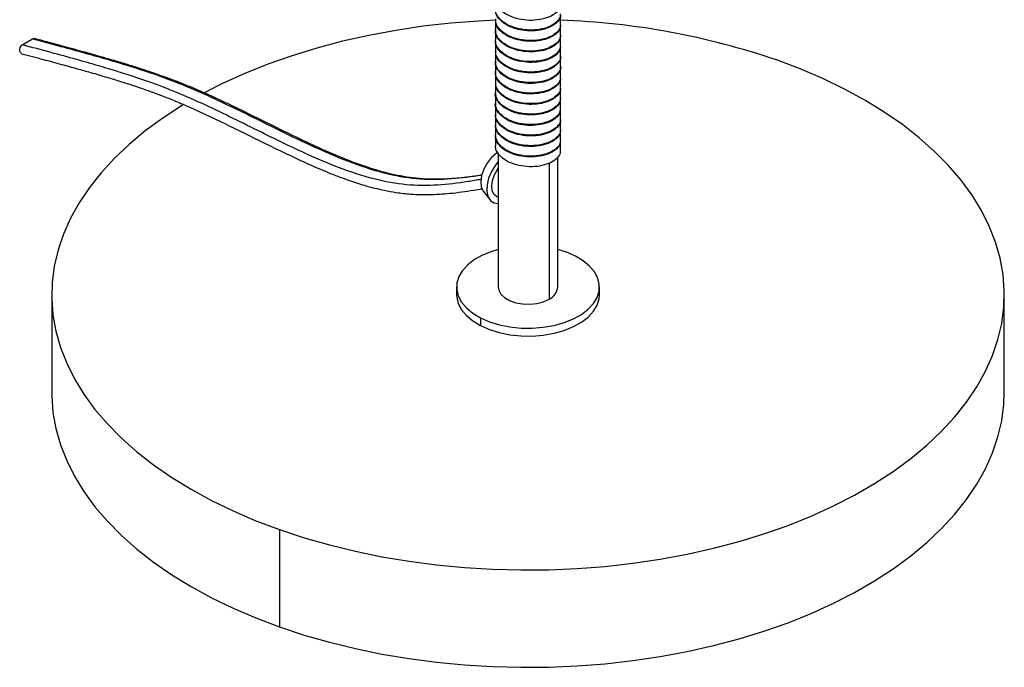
# Paper-space layout '_Isométrica' of a CAD drawing. Header units: millimetres. Extents: x -180 to 180, y -80 to 392.
# Tile 1 of 3: x -107 to 100, y -80 to 56. Entities that reach past the tile are written whole.
import ezdxf

# ---------------------------------------------------------------- set-up
doc = ezdxf.new("R2010")
doc.units = ezdxf.units.MM

psp = doc.layouts.new('_Isométrica')

# ---------------------------------------------------------------- linework, layer by layer
at = {"color": 7, "linetype": 'Continuous', "lineweight": 25}
for p, q in [((-6.85, 56.05), (-6.85, 54.01)), ((6.85, 55.11), (6.85, 57.15)), ((-6.85, 53.85), (-6.85, 51.81)), ((6.85, 52.9), (6.85, 54.95)), ((-106.17, 50.8), (-104.05, 52.02)), ((6.85, 50.69), (6.85, 52.74)), ((-6.85, 51.65), (-6.85, 49.6)), ((6.85, 48.49), (6.85, 50.54)), ((-6.85, 49.43), (-6.85, 47.39)), ((6.85, 46.29), (6.85, 48.33)), ((-6.85, 47.23), (-6.85, 45.19)), ((6.85, 44.08), (6.85, 46.12)), ((-6.85, 45.03), (-6.85, 42.99)), ((6.85, 41.88), (6.85, 43.92)), ((-6.85, 42.82), (-6.85, 40.78)), ((6.85, 39.68), (6.85, 41.72)), ((-6.85, 40.62), (-6.85, 38.58)), ((6.85, 37.47), (6.85, 39.51)), ((-6.85, 38.42), (-6.85, 36.38)), ((6.85, 35.26), (6.85, 37.3)), ((-6.85, 36.21), (-6.85, 34.17)), ((-6.85, 34), (-6.85, 31.96)), ((6.85, 33.06), (6.85, 35.11)), ((-6.85, 31.8), (-6.85, 29.76)), ((6.85, 30.86), (6.85, 32.9)), ((6.85, 28.65), (6.85, 30.69)), ((-6.25, 27.99), (-6.25, 21.11)), ((6.25, 0), (6.25, 27.27)), ((-6.25, 21.06), (-6.25, 20.35)), ((-9.39, 20.09), (-8.04, 18.32)), ((-6.67, 19.07), (-6.25, 18.83)), ((-6.25, 20.35), (-6.25, 19.77)), ((-6.25, 19.72), (-6.25, 0)), ((15, -1.63), (15, 0)), ((-100, -1.63), (-100, -22.05)), ((-15, 0), (-15, -1.63)), ((100, -22.05), (100, -1.63)), ((-9.96, -6.48), (-9.96, -8.11)), ((-52.16, -50.89), (-52.16, -71.3))]:
    psp.add_line(p, q, dxfattribs=at)
at = {"color": 8, "linetype": 'Continuous', "lineweight": 25}
psp.add_line((4.42, 25.97), (4.42, -2.55), dxfattribs=at)
at = {"color": 7, "linetype": 'Continuous', "lineweight": 25, "flags": 128}
for points in [[(-6.76, 55.96), (-10.32, 55.79), (-16.19, 55.33), (-22.01, 54.68), (-27.75, 53.83), (-33.39, 52.78), (-38.92, 51.54), (-44.31, 50.12), (-49.54, 48.51), (-54.6, 46.73), (-59.47, 44.78), (-64.12, 42.66), (-67.98, 40.71)], [(-104.05, 52.02), (-103.77, 52.11), (-103.61, 52.09)], [(-106.25, 48.94), (-106.36, 48.98), (-106.57, 49.18), (-106.7, 49.49), (-106.71, 49.87), (-106.62, 50.25), (-106.43, 50.57), (-106.17, 50.8)], [(-52.16, -50.89), (-47.01, -52.59), (-41.7, -54.1), (-36.24, -55.44), (-30.66, -56.58), (-24.96, -57.53), (-19.18, -58.29), (-13.33, -58.85), (-7.44, -59.2), (-1.52, -59.36), (4.41, -59.31), (10.32, -59.05), (16.19, -58.6), (22.01, -57.95), (27.75, -57.09), (33.39, -56.05), (38.92, -54.81), (44.31, -53.39), (49.54, -51.78), (54.6, -50), (59.47, -48.05), (64.12, -45.93), (68.56, -43.66), (72.75, -41.24), (76.69, -38.68), (80.35, -36), (83.74, -33.19), (86.83, -30.27), (89.62, -27.25), (92.09, -24.14), (94.24, -20.95), (96.05, -17.69), (97.53, -14.38), (98.67, -11.02), (99.46, -7.63), (99.9, -4.22), (99.99, -0.8), (99.73, 2.62), (99.12, 6.02), (98.16, 9.4), (96.85, 12.74), (95.21, 16.02), (93.23, 19.25), (90.92, 22.4), (88.3, 25.47), (85.36, 28.44), (82.12, 31.31), (78.6, 34.06), (74.8, 36.68), (70.74, 39.17), (66.43, 41.52), (61.88, 43.72), (57.12, 45.75), (52.16, 47.62)], [(-72.27, 38.27), (-72.75, 37.98), (-76.69, 35.42), (-80.35, 32.73), (-83.74, 29.92), (-86.83, 27), (-89.62, 23.98), (-92.09, 20.87), (-94.24, 17.68), (-96.05, 14.43), (-97.53, 11.11), (-98.67, 7.76), (-99.46, 4.37), (-99.9, 0.95), (-99.99, -2.47), (-99.73, -5.89), (-99.12, -9.29), (-98.16, -12.66), (-96.85, -16), (-95.21, -19.29), (-93.23, -22.51), (-90.92, -25.67), (-88.3, -28.73), (-85.36, -31.71), (-82.12, -34.57), (-78.6, -37.32), (-74.8, -39.95), (-70.74, -42.44), (-66.43, -44.79), (-61.88, -46.98), (-57.12, -49.02), (-52.16, -50.89)], [(-6.25, 28.25), (-6.7, 27.97), (-7.7, 27.09), (-8.58, 25.97), (-9.28, 24.7), (-9.74, 23.37), (-9.91, 22.09), (-9.8, 20.98), (-9.4, 20.11), (-9.39, 20.09)], [(-6.25, 26.33), (-6.85, 25.57), (-7.67, 24.23), (-8.27, 22.81), (-8.6, 21.4), (-8.65, 20.1), (-8.41, 18.99), (-7.89, 18.15), (-7.14, 17.64), (-6.25, 17.49)], [(-6.67, 19.07), (-7.15, 19.5), (-7.5, 20.26), (-7.6, 21.24), (-7.44, 22.36), (-7.04, 23.53), (-6.43, 24.66), (-6.25, 24.91)], [(-6.25, 7.87), (-7.59, 7.47), (-9.52, 6.69), (-11.22, 5.75), (-12.64, 4.67), (-13.75, 3.47), (-14.52, 2.18), (-14.93, 0.85), (-14.97, -0.51), (-14.65, -1.86), (-13.97, -3.16), (-12.94, -4.38), (-11.59, -5.5), (-9.96, -6.48)], [(-9.96, -6.48), (-8.08, -7.29), (-6.01, -7.93), (-3.78, -8.38), (-1.46, -8.62), (0.89, -8.64), (3.22, -8.46), (5.47, -8.06), (7.59, -7.47), (9.52, -6.69), (11.22, -5.75), (12.64, -4.67), (13.75, -3.47), (14.52, -2.18), (14.93, -0.85), (14.97, 0.51), (14.65, 1.86), (13.97, 3.16), (12.94, 4.38), (11.59, 5.5), (9.96, 6.48)], [(9.96, 6.48), (8.08, 7.29), (6.25, 7.87)], [(-15, -1.63), (-14.97, -2.15), (-14.65, -3.49), (-13.97, -4.79), (-12.94, -6.01), (-11.59, -7.13), (-9.96, -8.11)], [(-9.96, -8.11), (-8.08, -8.93), (-6.01, -9.57), (-3.78, -10.01), (-1.46, -10.25), (0.89, -10.28), (3.22, -10.09), (5.47, -9.7), (7.59, -9.1), (9.52, -8.32), (11.22, -7.38), (12.64, -6.3), (13.75, -5.1), (14.52, -3.82), (14.93, -2.48), (15, -1.63)], [(-6.25, 0), (-6.15, -0.65), (-5.7, -1.48), (-4.92, -2.23), (-3.85, -2.84), (-2.57, -3.29), (-1.13, -3.55), (0.38, -3.6), (1.86, -3.44), (3.23, -3.09), (4.42, -2.55)], [(-100, -22.05), (-99.99, -22.88), (-99.73, -26.3), (-99.12, -29.7), (-98.16, -33.08), (-96.85, -36.42), (-95.21, -39.7), (-93.23, -42.93), (-90.92, -46.08), (-88.3, -49.15), (-85.36, -52.12), (-82.12, -54.98), (-78.6, -57.74), (-74.8, -60.36), (-70.74, -62.85), (-66.43, -65.2), (-61.88, -67.4), (-57.12, -69.43), (-52.16, -71.3)], [(-52.16, -71.3), (-47.01, -73), (-41.7, -74.52), (-36.24, -75.85), (-30.66, -77), (-24.96, -77.95), (-19.18, -78.7), (-13.33, -79.26), (-7.44, -79.62), (-1.52, -79.77), (4.41, -79.72), (10.32, -79.47), (16.19, -79.01), (22.01, -78.36), (27.75, -77.51), (33.39, -76.46), (38.92, -75.22), (44.31, -73.8), (49.54, -72.19), (54.6, -70.41), (59.47, -68.46), (64.12, -66.34), (68.56, -64.07), (72.75, -61.66), (76.69, -59.1), (80.35, -56.41), (83.74, -53.6), (86.83, -50.68), (89.62, -47.66), (92.09, -44.55), (94.24, -41.36), (96.05, -38.11), (97.53, -34.79), (98.67, -31.44), (99.46, -28.05), (99.9, -24.63), (100, -22.05)]]:
    psp.add_lwpolyline(points, dxfattribs=at)
at = {"color": 7, "linetype": 'Continuous', "lineweight": 25}
for centre, radius, start, end in [((1.43, -100.74), 156.79, 71.1247, 88.0191), ((3.23, 0.24), 3.03, 293.1381, 355.5417)]:
    psp.add_arc(centre, radius, start, end, dxfattribs=at)
for points, knots in [([(6.76, 59.35), (6.78, 59.14), (6.81, 58.56), (6.12, 57.62), (4.81, 56.72), (2.97, 56.12), (0.86, 55.86), (-1.36, 56.02), (-3.43, 56.59), (-5.17, 57.49), (-6.34, 58.67), (-6.89, 59.72), (-6.8, 60.32), (-6.78, 60.46)], [0, 0, 0, 0, 0.055154, 0.154259, 0.257506, 0.360338, 0.459186, 0.561578, 0.665075, 0.764605, 0.86574, 0.969474, 1, 1, 1, 1]), ([(6.76, 57.3), (6.78, 57.1), (6.81, 56.52), (6.12, 55.58), (4.81, 54.68), (2.97, 54.08), (0.86, 53.82), (-1.36, 53.98), (-3.43, 54.55), (-5.17, 55.45), (-6.34, 56.63), (-6.89, 57.68), (-6.8, 58.28), (-6.78, 58.42)], [0, 0, 0, 0, 0.0549279, 0.1540315, 0.2572778, 0.3601089, 0.4589566, 0.5613479, 0.6648441, 0.7643731, 0.8655082, 0.9692411, 1, 1, 1, 1]), ([(6.78, 57.15), (6.8, 57.05), (6.9, 56.59), (6.4, 55.74), (5.29, 54.77), (3.58, 54.06), (1.53, 53.7), (-0.68, 53.72), (-2.83, 54.17), (-4.68, 54.98), (-6.04, 56.08), (-6.8, 57.23), (-6.77, 57.98), (-6.77, 58.26)], [0, 0, 0, 0, 0.024811, 0.123643, 0.225896, 0.32939, 0.428988, 0.52995, 0.633642, 0.734737, 0.834227, 0.937682, 1, 1, 1, 1]), ([(6.83, 54.95), (6.78, 54.59), (6.68, 53.86), (5.69, 52.84), (4.15, 52.04), (2.18, 51.57), (0, 51.47), (-2.19, 51.79), (-4.15, 52.5), (-5.68, 53.51), (-6.68, 54.73), (-6.77, 55.62), (-6.82, 56.05)], [0, 0, 0, 0, 0.093286, 0.194141, 0.29786, 0.399115, 0.498533, 0.601976, 0.704451, 0.803273, 0.906013, 1, 1, 1, 1]), ([(6.79, 55.1), (6.8, 55.01), (6.9, 54.55), (6.4, 53.7), (5.29, 52.73), (3.58, 52.02), (1.53, 51.66), (-0.68, 51.68), (-2.83, 52.13), (-4.68, 52.94), (-6.04, 54.04), (-6.8, 55.19), (-6.77, 55.94), (-6.77, 56.22)], [0, 0, 0, 0, 0.024566, 0.123399, 0.225654, 0.32915, 0.428749, 0.529713, 0.633406, 0.734503, 0.833994, 0.937451, 1, 1, 1, 1]), ([(6.77, 52.74), (6.77, 52.5), (6.79, 51.89), (6.04, 50.93), (4.68, 50.05), (2.82, 49.47), (0.69, 49.25), (-1.53, 49.44), (-3.58, 50.04), (-5.28, 50.96), (-6.4, 52.16), (-6.91, 53.18), (-6.81, 53.74), (-6.79, 53.84)], [0, 0, 0, 0, 0.062821, 0.162163, 0.265576, 0.36816, 0.466991, 0.569663, 0.673026, 0.772283, 0.873806, 0.977524, 1, 1, 1, 1]), ([(6.83, 52.9), (6.78, 52.55), (6.68, 51.81), (5.69, 50.8), (4.15, 50), (2.18, 49.53), (0, 49.42), (-2.19, 49.75), (-4.15, 50.45), (-5.68, 51.47), (-6.68, 52.69), (-6.78, 53.59), (-6.82, 54.01)], [0, 0, 0, 0, 0.0930381, 0.1938919, 0.2976089, 0.3988621, 0.4982789, 0.6017199, 0.7041937, 0.8030141, 0.9057519, 1, 1, 1, 1]), ([(-9.64, 23.5), (-11.05, 23.28), (-13.78, 22.87), (-17.69, 22.59), (-21.12, 22.6), (-24.07, 22.84), (-26.72, 23.24), (-29.82, 23.93), (-33.71, 25.06), (-38.59, 26.86), (-43.86, 29.13), (-49.28, 31.7), (-54.71, 34.38), (-60.08, 37.04), (-65.13, 39.46), (-69.02, 41.2), (-71.84, 42.37), (-74.03, 43.23), (-76.61, 44.19), (-79.21, 45.09), (-81.77, 45.93), (-84.23, 46.69), (-87.06, 47.54), (-90.34, 48.48), (-94.16, 49.55), (-98.64, 50.77), (-101.86, 51.63), (-103.61, 52.09)], [0, 0, 0, 0, 0.05168, 0.09941, 0.138445, 0.170118, 0.198986, 0.22567, 0.270678, 0.322733, 0.378495, 0.43435, 0.490177, 0.545842, 0.599541, 0.64569, 0.665805, 0.687035, 0.713401, 0.746118, 0.768406, 0.793946, 0.823411, 0.857632, 0.897621, 0.944595, 1, 1, 1, 1]), ([(6.77, 50.69), (6.77, 50.46), (6.79, 49.84), (6.04, 48.89), (4.68, 48.01), (2.82, 47.43), (0.69, 47.21), (-1.53, 47.4), (-3.58, 48), (-5.28, 48.92), (-6.4, 50.11), (-6.91, 51.14), (-6.81, 51.7), (-6.79, 51.81)], [0, 0, 0, 0, 0.062592, 0.161933, 0.265345, 0.367928, 0.466758, 0.569429, 0.672791, 0.772047, 0.873568, 0.977285, 1, 1, 1, 1]), ([(6.77, 50.53), (6.79, 50.41), (6.88, 49.92), (6.34, 49.05), (5.17, 48.09), (3.43, 47.41), (1.36, 47.07), (-0.85, 47.13), (-2.98, 47.61), (-4.81, 48.44), (-6.12, 49.56), (-6.82, 50.69), (-6.78, 51.4), (-6.76, 51.64)], [0, 0, 0, 0, 0.032455, 0.131235, 0.233765, 0.337125, 0.436416, 0.537762, 0.641437, 0.742117, 0.841948, 0.945504, 1, 1, 1, 1]), ([(-106.25, 48.94), (-104.76, 48.54), (-101.99, 47.8), (-98.13, 46.75), (-94.81, 45.84), (-91.62, 44.94), (-88.6, 44.06), (-85.76, 43.19), (-83.47, 42.46), (-81.63, 41.85), (-80.13, 41.33), (-78.49, 40.74), (-76.46, 39.99), (-73.85, 38.94), (-69.19, 36.95), (-62.68, 33.84), (-55.68, 30.34), (-49.98, 27.58), (-45.6, 25.55), (-41.47, 23.81), (-37.75, 22.41), (-34.75, 21.43), (-32.26, 20.74), (-30.04, 20.23), (-27.46, 19.76), (-24.33, 19.42), (-20.55, 19.34), (-16.16, 19.62), (-12.45, 20.12), (-10.22, 20.52), (-9.61, 20.63)], [0, 0, 0, 0, 0.046179, 0.085655, 0.119481, 0.148542, 0.18398, 0.212585, 0.235692, 0.254256, 0.268932, 0.281564, 0.304199, 0.330459, 0.360724, 0.444655, 0.526063, 0.570015, 0.61526, 0.657344, 0.693943, 0.72739, 0.74868, 0.770319, 0.795895, 0.829334, 0.870757, 0.920373, 0.978325, 1, 1, 1, 1]), ([(6.85, 48.33), (6.85, 48.33), (6.96, 47.95), (6.56, 47.17), (5.62, 46.16), (4.01, 45.38), (2.02, 44.93), (-0.17, 44.86), (-2.35, 45.22), (-4.29, 45.95), (-5.78, 46.98), (-6.71, 48.19), (-6.77, 49.05), (-6.8, 49.44)], [0, 0, 0, 0, 0.001456, 0.100868, 0.202116, 0.305827, 0.406676, 0.506412, 0.609965, 0.71214, 0.811025, 0.913991, 1, 1, 1, 1]), ([(6.77, 48.49), (6.79, 48.37), (6.88, 47.88), (6.34, 47), (5.17, 46.05), (3.43, 45.37), (1.36, 45.03), (-0.85, 45.09), (-2.98, 45.57), (-4.81, 46.4), (-6.12, 47.52), (-6.82, 48.65), (-6.78, 49.36), (-6.76, 49.61)], [0, 0, 0, 0, 0.0322185, 0.1309989, 0.2335307, 0.3368915, 0.4361832, 0.5375302, 0.6412063, 0.741888, 0.8417196, 0.9452772, 1, 1, 1, 1]), ([(6.78, 46.12), (6.77, 45.86), (6.76, 45.21), (5.96, 44.24), (4.56, 43.38), (2.66, 42.83), (0.52, 42.63), (-1.69, 42.86), (-3.73, 43.48), (-5.39, 44.43), (-6.46, 45.64), (-6.93, 46.64), (-6.82, 47.16), (-6.81, 47.23)], [0, 0, 0, 0, 0.070482, 0.170127, 0.273671, 0.375972, 0.474851, 0.577768, 0.680962, 0.780012, 0.881888, 0.985554, 1, 1, 1, 1]), ([(6.85, 46.29), (6.85, 46.28), (6.96, 45.91), (6.56, 45.13), (5.62, 44.11), (4.01, 43.34), (2.02, 42.89), (-0.17, 42.82), (-2.35, 43.17), (-4.29, 43.91), (-5.78, 44.94), (-6.71, 46.15), (-6.77, 47.01), (-6.8, 47.4)], [0, 0, 0, 0, 0.00119, 0.100603, 0.201852, 0.305565, 0.406414, 0.506151, 0.609706, 0.711882, 0.810769, 0.913736, 1, 1, 1, 1]), ([(6.78, 44.08), (6.77, 43.81), (6.76, 43.17), (5.96, 42.2), (4.56, 41.34), (2.66, 40.79), (0.52, 40.59), (-1.69, 40.82), (-3.73, 41.44), (-5.39, 42.39), (-6.46, 43.6), (-6.93, 44.6), (-6.82, 45.13), (-6.81, 45.19)], [0, 0, 0, 0, 0.070248, 0.169892, 0.273435, 0.375735, 0.474613, 0.577529, 0.680722, 0.77977, 0.881646, 0.985311, 1, 1, 1, 1]), ([(6.77, 43.92), (6.79, 43.77), (6.86, 43.25), (6.27, 42.35), (5.06, 41.41), (3.28, 40.76), (1.19, 40.45), (-1.02, 40.54), (-3.13, 41.05), (-4.93, 41.9), (-6.2, 43.04), (-6.85, 44.14), (-6.78, 44.82), (-6.76, 45.03)], [0, 0, 0, 0, 0.040034, 0.138845, 0.241638, 0.344846, 0.443912, 0.545629, 0.649269, 0.749523, 0.849777, 0.953417, 1, 1, 1, 1]), ([(6.77, 41.87), (6.79, 41.72), (6.86, 41.2), (6.27, 40.31), (5.06, 39.37), (3.28, 38.72), (1.19, 38.4), (-1.02, 38.5), (-3.13, 39.01), (-4.93, 39.86), (-6.2, 41), (-6.85, 42.1), (-6.78, 42.78), (-6.76, 42.99)], [0, 0, 0, 0, 0.039804, 0.138615, 0.241408, 0.344617, 0.443684, 0.545401, 0.649042, 0.749296, 0.84955, 0.953191, 1, 1, 1, 1]), ([(6.82, 41.72), (6.83, 41.68), (6.94, 41.28), (6.51, 40.48), (5.51, 39.47), (3.86, 38.72), (1.86, 38.3), (-0.34, 38.26), (-2.51, 38.65), (-4.42, 39.4), (-5.87, 40.46), (-6.74, 41.65), (-6.77, 42.47), (-6.78, 42.82)], [0, 0, 0, 0, 0.009304, 0.108454, 0.210066, 0.313738, 0.414153, 0.514275, 0.617907, 0.719751, 0.818769, 0.92193, 1, 1, 1, 1]), ([(6.79, 39.51), (6.77, 39.22), (6.74, 38.54), (5.87, 37.55), (4.42, 36.71), (2.5, 36.19), (0.35, 36.02), (-1.86, 36.28), (-3.87, 36.93), (-5.5, 37.9), (-6.51, 39.13), (-6.95, 40.1), (-6.84, 40.59), (-6.83, 40.62)], [0, 0, 0, 0, 0.078114, 0.1781264, 0.2817646, 0.38375, 0.4827429, 0.5858705, 0.6888596, 0.7877673, 0.8899651, 0.9935423, 1, 1, 1, 1]), ([(6.82, 39.67), (6.83, 39.64), (6.94, 39.24), (6.51, 38.43), (5.51, 37.43), (3.86, 36.68), (1.86, 36.26), (-0.34, 36.22), (-2.51, 36.6), (-4.42, 37.36), (-5.87, 38.42), (-6.74, 39.61), (-6.77, 40.43), (-6.79, 40.78)], [0, 0, 0, 0, 0.009042, 0.1081933, 0.2098074, 0.3134813, 0.4138981, 0.514021, 0.6176554, 0.7195013, 0.8185209, 0.9216837, 1, 1, 1, 1]), ([(6.79, 37.47), (6.77, 37.17), (6.74, 36.5), (5.87, 35.51), (4.42, 34.67), (2.5, 34.14), (0.35, 33.98), (-1.86, 34.24), (-3.87, 34.89), (-5.5, 35.86), (-6.51, 37.09), (-6.95, 38.06), (-6.84, 38.55), (-6.83, 38.58)], [0, 0, 0, 0, 0.077875, 0.177886, 0.281524, 0.383508, 0.482501, 0.585627, 0.688616, 0.787523, 0.88972, 0.993296, 1, 1, 1, 1]), ([(6.76, 37.3), (6.78, 37.12), (6.84, 36.57), (6.2, 35.66), (4.94, 34.74), (3.13, 34.11), (1.03, 33.82), (-1.19, 33.95), (-3.29, 34.49), (-5.05, 35.37), (-6.27, 36.53), (-6.87, 37.6), (-6.79, 38.24), (-6.77, 38.42)], [0, 0, 0, 0, 0.04756, 0.146486, 0.249525, 0.352564, 0.45149, 0.553563, 0.657151, 0.757012, 0.857724, 0.96143, 1, 1, 1, 1]), ([(6.76, 35.26), (6.78, 35.08), (6.84, 34.53), (6.2, 33.61), (4.94, 32.69), (3.13, 32.07), (1.03, 31.78), (-1.19, 31.91), (-3.29, 32.45), (-5.05, 33.33), (-6.27, 34.48), (-6.87, 35.56), (-6.79, 36.2), (-6.77, 36.38)], [0, 0, 0, 0, 0.047333, 0.146259, 0.249298, 0.352337, 0.451263, 0.553335, 0.656923, 0.756784, 0.857496, 0.961202, 1, 1, 1, 1]), ([(6.8, 35.1), (6.82, 35.04), (6.92, 34.61), (6.46, 33.78), (5.4, 32.79), (3.72, 32.06), (1.69, 31.67), (-0.51, 31.66), (-2.67, 32.08), (-4.56, 32.86), (-5.96, 33.94), (-6.77, 35.11), (-6.77, 35.89), (-6.77, 36.21)], [0, 0, 0, 0, 0.0170927, 0.1160485, 0.2179956, 0.321595, 0.4215699, 0.5221221, 0.6258004, 0.727284, 0.8265031, 0.929827, 1, 1, 1, 1]), ([(6.84, 33.06), (6.81, 32.68), (6.74, 31.92), (5.79, 30.86), (4.29, 30.05), (2.34, 29.54), (0.17, 29.41), (-2.02, 29.7), (-4.02, 30.38), (-5.58, 31.37), (-6.65, 32.62), (-6.78, 33.54), (-6.85, 34)], [0, 0, 0, 0, 0.098718, 0.197725, 0.299944, 0.400132, 0.497892, 0.599723, 0.701008, 0.798432, 0.899457, 1, 1, 1, 1]), ([(6.8, 33.06), (6.82, 32.99), (6.92, 32.56), (6.46, 31.74), (5.4, 30.75), (3.72, 30.02), (1.69, 29.62), (-0.51, 29.62), (-2.67, 30.04), (-4.56, 30.82), (-5.96, 31.9), (-6.77, 33.07), (-6.77, 33.85), (-6.77, 34.17)], [0, 0, 0, 0, 0.0168386, 0.1157962, 0.217745, 0.3213461, 0.4213228, 0.5218768, 0.6255569, 0.7270423, 0.8262631, 0.9295887, 1, 1, 1, 1]), ([(6.81, 30.86), (6.78, 30.53), (6.71, 29.83), (5.78, 28.82), (4.29, 28), (2.34, 27.5), (0.17, 27.37), (-2.02, 27.66), (-4.02, 28.34), (-5.58, 29.33), (-6.65, 30.58), (-6.78, 31.5), (-6.85, 31.96)], [0, 0, 0, 0, 0.085454, 0.185889, 0.289582, 0.391215, 0.490384, 0.593684, 0.69643, 0.795258, 0.89774, 1, 1, 1, 1]), ([(6.76, 30.69), (6.78, 30.48), (6.81, 29.9), (6.12, 28.96), (4.81, 28.06), (2.97, 27.46), (0.86, 27.2), (-1.36, 27.36), (-3.43, 27.93), (-5.17, 28.83), (-6.34, 30.01), (-6.89, 31.06), (-6.8, 31.66), (-6.78, 31.8)], [0, 0, 0, 0, 0.055154, 0.154259, 0.257506, 0.360338, 0.459186, 0.561578, 0.665075, 0.764605, 0.86574, 0.969474, 1, 1, 1, 1]), ([(6.76, 28.64), (6.78, 28.44), (6.81, 27.86), (6.12, 26.92), (4.81, 26.02), (2.97, 25.42), (0.86, 25.16), (-1.36, 25.32), (-3.43, 25.89), (-5.17, 26.79), (-6.34, 27.97), (-6.89, 29.02), (-6.8, 29.62), (-6.78, 29.76)], [0, 0, 0, 0, 0.054928, 0.154032, 0.257278, 0.360109, 0.458957, 0.561348, 0.664844, 0.764373, 0.865508, 0.969241, 1, 1, 1, 1])]:
    psp.add_open_spline(points, degree=3, knots=knots, dxfattribs=at)
at = {"color": 8, "linetype": 'Continuous', "lineweight": 25}
for points, knots in [([(-9.64, 23.47), (-9.93, 23.42), (-12.28, 23), (-16.79, 22.5), (-23.32, 22.47), (-30.3, 23.72), (-37.66, 26.18), (-45.33, 29.49), (-52.48, 32.97), (-59.04, 36.23), (-64.95, 39.1), (-70.89, 41.77), (-75.97, 43.75), (-80.32, 45.25), (-84.05, 46.44), (-88.21, 47.68), (-92.91, 49.01), (-98.25, 50.47), (-102.03, 51.48), (-104.05, 52.02)], [0, 0, 0, 0, 0.010391, 0.086143, 0.16046, 0.233878, 0.311449, 0.390321, 0.470378, 0.530883, 0.59149, 0.65197, 0.713805, 0.749011, 0.787671, 0.830947, 0.879994, 0.935962, 1, 1, 1, 1]), ([(-9.88, 22.57), (-10.79, 22.41), (-13.77, 21.87), (-18.91, 21.27), (-25.44, 21.24), (-32.42, 22.5), (-39.78, 24.96), (-47.45, 28.27), (-54.6, 31.75), (-61.16, 35.01), (-67.07, 37.88), (-73.01, 40.55), (-78.09, 42.52), (-82.44, 44.02), (-86.17, 45.21), (-90.33, 46.45), (-95.03, 47.79), (-100.37, 49.25), (-104.15, 50.26), (-106.17, 50.8)], [0, 0, 0, 0, 0.032626, 0.106675, 0.179322, 0.251091, 0.326919, 0.404019, 0.482278, 0.541423, 0.600668, 0.659789, 0.720235, 0.75465, 0.792442, 0.834745, 0.88269, 0.937401, 1, 1, 1, 1])]:
    psp.add_open_spline(points, degree=3, knots=knots, dxfattribs=at)

doc.saveas('drawing.dxf')
